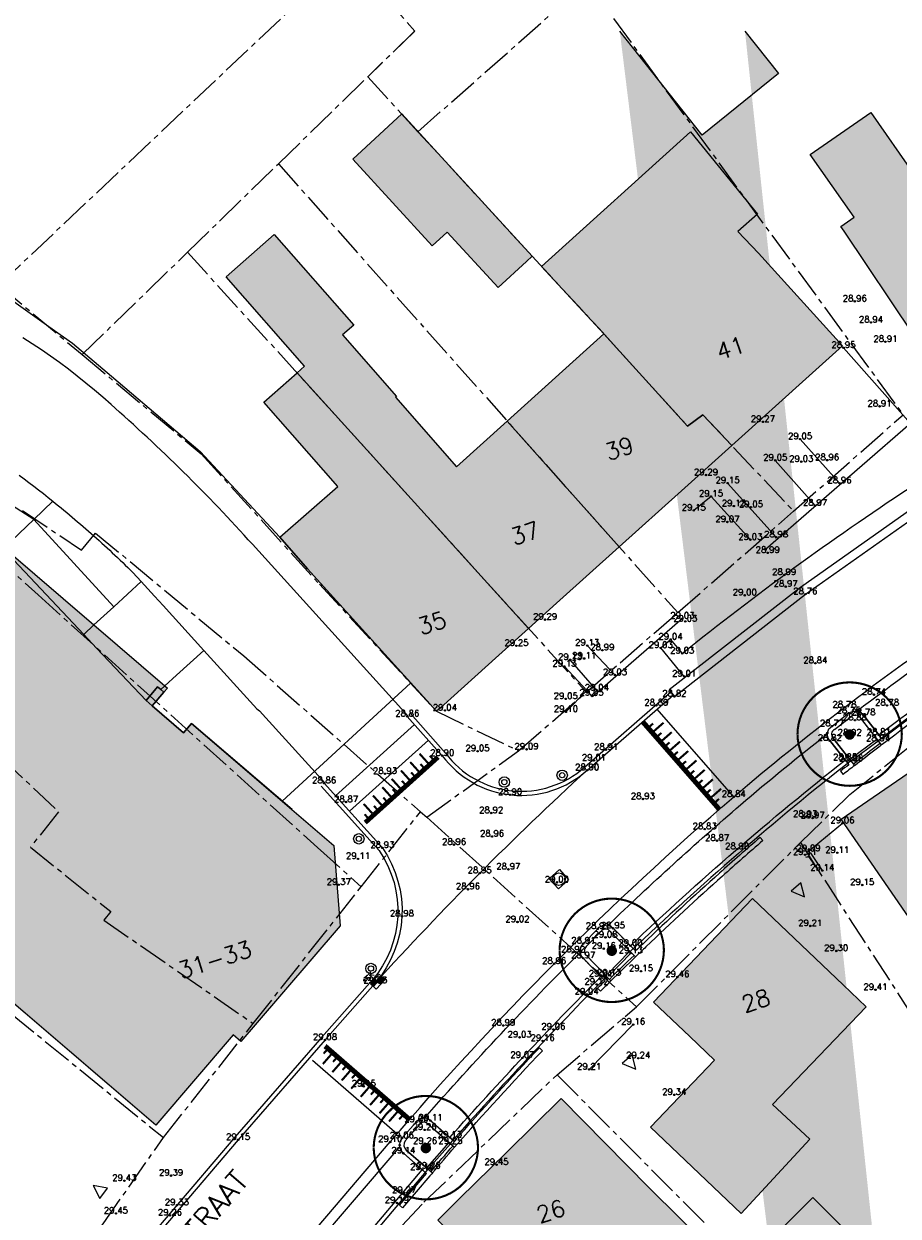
# Model space of a CAD drawing. Header units: metres. Extents: x 202952 to 203755, y 348879 to 349702.
# Tile 78 of 82: x 203490 to 203532, y 349503 to 349560. Entities that reach past the tile are written whole.
import ezdxf
from ezdxf.enums import TextEntityAlignment as Align

# ---------------------------------------------------------------- set-up
doc = ezdxf.new("R2010")
doc.units = ezdxf.units.M
doc.linetypes.add('1-200 CENTER', pattern=[4.28625, 2.8575, -0.47625, 0.47625, -0.47625])
for name, color, linetype in [('PH-ALG-WERKGRENS', 3, '1-200 WERKGRENS'), ('PH-BEST-BEBOUWING', 1, 'Continuous'), ('PH-BEST-BEBOUWING-ARCERING', 254, 'Continuous'), ('PH-BEST-HUISNUMMER', 7, 'Continuous'), ('PH-BEST-INRIT', 8, 'Continuous'), ('PH-BEST-KADASTRALE-GRENS', 240, '1-200 CENTER'), ('PH-BEST-STRAATNAAM-MAATVOERING', 7, 'Continuous'), ('PH-BEST-WEGDEEL', 253, 'Continuous'), ('PH-INM-BOOM-HANDHAVEN', 96, 'Continuous'), ('PH-INM-HOOGTE', 20, 'Continuous'), ('PH-INM-HOOGTEPUNT', 20, 'Continuous'), ('PH-INM-KANTVERHARDING', 253, 'Continuous'), ('PH-INM-MEUBILAIR-AFZETPAAL-STAAL', 6, 'Continuous'), ('PH-NIEUW-BAND-18-20', 115, 'Continuous'), ('PH-NIEUW-MARKERING', 115, 'Continuous'), ('PH-RIO-KOLK', 7, 'Continuous'), ('PH-RIO-PUTRAND-AANBRENGEN', 7, 'Continuous')]:
    doc.layers.add(name, color=color, linetype=linetype)
doc.layers.add('PH-NIEUW-OPSLUITBAND-10', color=115, linetype='Continuous', lineweight=18)
doc.styles.add('ISO', font='ISO')
doc.styles.add('ROMANS', font='romans.shx')
doc.linetypes.add('1-200 WERKGRENS', pattern='A,1.5,-0.6,["WERK",ROMANS,S=0.24,R=0,X=-0.5,Y=-0.12],-0.45', length=2.55)

# ---------------------------------------------------------------- blocks, each defined once
blk = doc.blocks.new('INRITSYMBOOL')
at = {"layer": 'PH-BEST-INRIT'}
blk.add_lwpolyline([(-0.315, 0.63), (0, 0), (0.315, 0.63)], close=True, dxfattribs=at)
blk = doc.blocks.new('MARKER', base_point=(45, 10))
at = {"color": 0}
for radius in [0.35, 0.25]:
    blk.add_circle((45, 10), radius, dxfattribs=at)
at = {"color": 0, "style": 'ISO'}
blk.add_attdef('MARKER', (45.6, 10), '', height=0.9, dxfattribs=at)
blk = doc.blocks.new('SIE-WEG_PAAL_BETON')
for radius in [0.25, 0.125]:
    blk.add_circle((0, 0), radius)
blk = doc.blocks.new('*U15')
at = {"const_width": 0.1}
blk.add_lwpolyline([(-2.5, 0.004, 0.990403), (2.5, 0.03, 0.990403), (-2.5, 0.018)], format="xyb", dxfattribs=at)
at = {"linetype": 'Continuous', "const_width": 0.25}
blk.add_lwpolyline([(-0.125, 0, 1), (0.125, 0, 1)], format="xyb", close=True, dxfattribs=at)
blk = doc.blocks.new('*U51')
h = blk.add_hatch(color=256)
h.paths.add_polyline_path([(0, 0.374), (-0.315, 0.374), (-0.315, 0.187), (0, 0.187)])
h.paths.add_polyline_path([(0, 0.187), (0, 0), (0.315, 0), (0.315, 0.187)])
blk.add_lwpolyline([(0.315, 0), (-0.315, 0), (-0.315, 0.374), (0.315, 0.374)], close=True)
for points in [[(-0.315, 0.374), (0, 0.374), (0, 0)], [(-0.315, 0.187), (0.315, 0.187)]]:
    blk.add_lwpolyline(points)
at = {"style": 'ROMANS'}
blk.add_attdef('SK', (-0.218, -0.402), '', height=0.25, dxfattribs=at)
blk = doc.blocks.new('*U26')
for p, q in [((-0.325, 0.325), (-0.325, -0.325)), ((-0.325, 0.325), (0.325, 0.325)), ((0.325, 0.325), (0.325, -0.325)), ((-0.325, -0.325), (0.325, -0.325))]:
    blk.add_line(p, q)
blk.add_circle((0, 0), 0.3)

msp = doc.modelspace()

# ---------------------------------------------------------------- hatches: boundary and pattern name
at = {"layer": 'PH-BEST-BEBOUWING-ARCERING'}
h = msp.add_hatch(color=256, dxfattribs=at)
h.paths.add_polyline_path([(203540.009, 349517.924), (203539.679, 349517.703), (203534.573, 349525.552), (203535.756, 349526.365), (203539.507, 349528.944), (203544.65, 349521.035), (203542.774, 349519.778)], flags=16)
h.paths.add_polyline_path([(203550.377, 349512.783), (203547.881, 349511.08), (203544.555, 349515.914), (203547.115, 349517.643)], flags=16)
edge = h.paths.add_edge_path()
edge.add_line((203553.259, 349471.405), (203554.562, 349471.68))
edge.add_line((203539.25, 349556.71), (203537.782, 349559.053))
edge.add_line((203537.782, 349559.053), (203535.105, 349557.187))
edge.add_line((203535.105, 349557.187), (203533.194, 349559.932))
edge.add_line((203548.952, 349380.322), (203553.998, 349380.879))
edge.add_line((203553.998, 349380.879), (203553.895, 349381.816))
edge.add_line((203553.895, 349381.816), (203554.562, 349381.89))
edge.add_line((203548.08, 349281.827), (203554.562, 349281.972))
edge.add_line((203525.032, 349559.932), (203526.638, 349557.904))
edge.add_line((203526.638, 349557.904), (203522.972, 349554.955))
edge.add_line((203522.972, 349554.955), (203519.031, 349559.932))
edge.add_line((203554.562, 349271.214), (203548.32, 349271.075))
edge.add_line((203548.32, 349271.075), (203548.08, 349281.827))
edge.add_line((203554.562, 349368.005), (203554.29, 349367.975))
edge.add_line((203554.29, 349367.975), (203554.071, 349369.968))
edge.add_line((203554.071, 349369.968), (203550.142, 349369.534))
edge.add_line((203550.142, 349369.534), (203548.952, 349380.322))
edge.add_line((203547.017, 349559.932), (203549.44, 349556.33))
edge.add_line((203549.44, 349556.33), (203545.045, 349553.374))
edge.add_line((203545.045, 349553.374), (203542.6, 349551.73))
edge.add_line((203542.6, 349551.73), (203540.942, 349554.194))
edge.add_line((203540.942, 349554.194), (203539.25, 349556.71))
edge.add_line((203554.562, 349529.822), (203553.638, 349531.437))
edge.add_line((203553.638, 349531.437), (203550.96, 349536.12))
edge.add_line((203550.96, 349536.12), (203554.562, 349538.177))
edge.add_line((203554.562, 349511.313), (203552.567, 349511.238))
edge.add_line((203552.567, 349511.238), (203552.281, 349518.928))
edge.add_line((203552.281, 349518.928), (203554.562, 349519.013))
edge.add_line((203554.562, 349466.764), (203554.252, 349466.699))
edge.add_line((203554.252, 349466.699), (203553.259, 349471.405))
for points in [[(203510.755, 349550.297), (203510.045, 349549.641), (203506.241, 349553.797), (203508.591, 349555.968), (203514.829, 349549.147), (203514.556, 349548.897), (203513.199, 349547.652)], [(203529.787, 349550.341), (203529.623, 349550.574), (203530.26, 349551.026), (203528.16, 349554.017), (203531.057, 349556.038), (203533.156, 349553.031), (203535.959, 349554.976), (203536.19, 349554.67), (203539.54, 349549.69), (203536.149, 349547.404), (203533.13, 349545.37)], [(203515.278, 349548.661), (203522.428, 349555.115), (203525.636, 349551.16), (203524.694, 349550.34), (203525.68, 349549.3), (203529.7, 349544.85), (203528.272, 349543.564), (203524.398, 349540.076), (203523.017, 349541.547), (203522.279, 349541.002), (203518.269, 349545.42)], [(203503.561, 349543.552), (203503.926, 349543.872), (203500.16, 349548.164), (203502.467, 349550.189), (203506.28, 349545.845), (203505.746, 349545.376), (203508.332, 349542.43), (203508.279, 349542.384), (203511.201, 349539.054), (203513.635, 349541.247), (203519, 349535.215), (203515.998, 349532.511), (203514.661, 349531.307)], [(203519, 349535.215), (203513.635, 349541.247), (203518.269, 349545.42), (203522.279, 349541.002), (203523.017, 349541.547), (203524.398, 349540.076), (203521.982, 349537.9)], [(203502.74, 349535.673), (203505.521, 349538.114), (203501.972, 349542.157), (203503.561, 349543.552), (203514.661, 349531.307), (203513.236, 349530.024), (203510.432, 349527.498), (203510.244, 349527.329), (203504.067, 349534.161)], [(203493.83, 349531.472), (203497.228, 349528.552), (203497.36, 349528.439), (203497.181, 349528.244), (203496.612, 349527.591), (203496.324, 349527.854), (203493.956, 349530.363), (203493.336, 349531.02), (203489.471, 349535.115), (203489.527, 349535.168)], [(203478.37, 349523.935), (203489.471, 349535.115), (203493.336, 349531.02), (203493.956, 349530.363), (203496.324, 349527.854), (203496.881, 349528.502), (203497.031, 349528.373), (203497.181, 349528.244), (203496.612, 349527.591), (203498.128, 349526.296), (203498.506, 349526.738), (203505.332, 349520.904), (203505.625, 349517.052), (203501.558, 349512.298), (203500.869, 349511.493), (203500.493, 349511.815), (203496.79, 349507.486), (203486.374, 349516.399), (203484.09, 349518.354), (203480.589, 349521.77)], [(203524.85, 349503.25), (203520.51, 349507.39), (203523.57, 349510.6), (203522.384, 349511.733), (203520.65, 349513.39), (203525.39, 349518.36), (203529.73, 349514.22), (203530.833, 349513.164), (203526.347, 349508.477), (203528.135, 349506.817)], [(203514.52, 349498.67), (203513.209, 349500), (203511.858, 349501.37), (203510.31, 349502.94), (203511.356, 349503.972), (203513.615, 349506.2), (203516.22, 349508.77), (203520.43, 349504.5), (203527.96, 349497.039), (203522.421, 349491.625), (203521.973, 349491.187)], [(203526.178, 349501.91), (203528.286, 349504.023), (203531.508, 349500.808), (203529.401, 349498.696)]]:
    msp.add_hatch(color=256, dxfattribs=at).paths.add_polyline_path(points)
h = msp.add_hatch(color=256, dxfattribs=at)
h.paths.add_polyline_path([(203540.009, 349517.924), (203539.679, 349517.703), (203534.573, 349525.552), (203535.756, 349526.365), (203539.507, 349528.944), (203544.65, 349521.035), (203542.774, 349519.778)])
h.paths.add_polyline_path([(203529.64, 349522.16), (203531.175, 349523.216), (203534.573, 349525.552), (203539.679, 349517.703), (203540.009, 349517.924), (203542.3, 349514.501), (203539.79, 349512.714), (203538.723, 349511.908), (203542.06, 349507.285), (203540.53, 349506.035), (203538.698, 349504.836), (203535.466, 349509.276), (203537.309, 349510.589), (203534.66, 349514.335), (203534.948, 349514.531), (203533.184, 349517.017), (203533.04, 349517.22)])

# ---------------------------------------------------------------- linework, layer by layer
at = {"layer": 'PH-ALG-WERKGRENS'}
msp.add_lwpolyline([(203502.857, 349523.019), (203509.004, 349528.677)], dxfattribs=at)
at = {"layer": 'PH-BEST-BEBOUWING'}
msp.add_lwpolyline([(203525.032, 349559.932), (203526.638, 349557.904), (203522.972, 349554.955), (203519.031, 349559.932)], dxfattribs=at)
for points in [[(203510.755, 349550.297), (203510.045, 349549.641), (203506.241, 349553.797), (203508.591, 349555.968), (203514.829, 349549.147), (203514.556, 349548.897), (203513.199, 349547.652), (203510.755, 349550.297)], [(203529.787, 349550.341), (203529.623, 349550.574), (203530.26, 349551.026), (203528.16, 349554.017), (203531.057, 349556.038), (203533.156, 349553.031), (203535.959, 349554.976), (203536.19, 349554.67), (203539.54, 349549.69), (203536.149, 349547.404), (203533.13, 349545.37), (203529.787, 349550.341)], [(203515.278, 349548.661), (203522.428, 349555.115), (203525.636, 349551.16), (203524.694, 349550.34), (203525.68, 349549.3), (203529.7, 349544.85), (203528.272, 349543.564), (203524.398, 349540.076), (203523.017, 349541.547), (203522.279, 349541.002), (203518.269, 349545.42), (203515.278, 349548.661)], [(203503.561, 349543.552), (203503.926, 349543.872), (203500.16, 349548.164), (203502.467, 349550.189), (203506.28, 349545.845), (203505.746, 349545.376), (203508.332, 349542.43), (203508.279, 349542.384), (203511.201, 349539.054), (203513.635, 349541.247), (203519, 349535.215), (203515.998, 349532.511), (203514.661, 349531.307), (203503.561, 349543.552)], [(203519, 349535.215), (203513.635, 349541.247), (203518.269, 349545.42), (203522.279, 349541.002), (203523.017, 349541.547), (203524.398, 349540.076), (203521.982, 349537.9), (203519, 349535.215)], [(203502.74, 349535.673), (203505.521, 349538.114), (203501.972, 349542.157), (203503.561, 349543.552), (203514.661, 349531.307), (203513.236, 349530.024), (203510.432, 349527.498), (203510.244, 349527.329), (203504.067, 349534.161), (203502.74, 349535.673)], [(203493.83, 349531.472), (203497.228, 349528.552), (203497.36, 349528.439), (203497.181, 349528.244), (203496.612, 349527.591), (203496.324, 349527.854), (203493.956, 349530.363), (203493.336, 349531.02), (203489.471, 349535.115), (203489.527, 349535.168), (203493.83, 349531.472)], [(203478.37, 349523.935), (203489.471, 349535.115), (203493.336, 349531.02), (203493.956, 349530.363), (203496.324, 349527.854), (203496.881, 349528.502), (203497.031, 349528.373), (203497.181, 349528.244), (203496.612, 349527.591), (203498.128, 349526.296), (203498.506, 349526.738), (203505.332, 349520.904), (203505.625, 349517.052), (203501.558, 349512.298), (203500.869, 349511.493), (203500.493, 349511.815), (203496.79, 349507.486), (203486.374, 349516.399), (203484.09, 349518.354), (203480.589, 349521.77), (203478.37, 349523.935)], [(203529.64, 349522.16), (203531.175, 349523.216), (203534.573, 349525.552), (203539.679, 349517.703), (203540.009, 349517.924), (203542.3, 349514.501), (203539.79, 349512.714), (203538.723, 349511.908), (203542.06, 349507.285), (203540.53, 349506.035), (203538.698, 349504.836), (203535.466, 349509.276), (203537.309, 349510.589), (203534.66, 349514.335), (203534.948, 349514.531), (203533.184, 349517.017), (203533.04, 349517.22), (203529.64, 349522.16)], [(203524.85, 349503.25), (203520.51, 349507.39), (203523.57, 349510.6), (203522.384, 349511.733), (203520.65, 349513.39), (203525.39, 349518.36), (203529.73, 349514.22), (203530.833, 349513.164), (203526.347, 349508.477), (203528.135, 349506.817), (203524.85, 349503.25)], [(203514.52, 349498.67), (203513.209, 349500), (203511.858, 349501.37), (203510.31, 349502.94), (203511.356, 349503.972), (203513.615, 349506.2), (203516.22, 349508.77), (203520.43, 349504.5), (203527.96, 349497.039), (203522.421, 349491.625), (203521.973, 349491.187), (203514.52, 349498.67)], [(203526.178, 349501.91), (203528.286, 349504.023), (203531.508, 349500.808), (203529.401, 349498.696), (203526.178, 349501.91)]]:
    msp.add_lwpolyline(points, close=True, dxfattribs=at)
at = {"layer": 'PH-BEST-KADASTRALE-GRENS', "ltscale": 0.5}
for p, q in [((203489.27, 349547.759), (203506.023, 349563.592)), ((203509.356, 349555.118), (203517.464, 349562.271)), ((203517.464, 349562.271), (203532.609, 349541.544)), ((203502.667, 349553.578), (203506.948, 349557.745)), ((203506.948, 349557.745), (203509.356, 349555.118)), ((203498.316, 349549.338), (203502.667, 349553.578)), ((203502.667, 349553.578), (203521.806, 349532.06)), ((203493.261, 349544.428), (203498.316, 349549.338)), ((203498.316, 349549.338), (203517.429, 349528.254)), ((203489.27, 349547.759), (203493.261, 349544.428)), ((203527.363, 349536.919), (203532.609, 349541.544)), ((203490.409, 349536.951), (203493.227, 349535.052)), ((203521.806, 349532.06), (203527.363, 349536.919)), ((203488.944, 349534.908), (203491.151, 349532.911)), ((203491.151, 349532.911), (203504.546, 349520.796)), ((203517.429, 349528.254), (203521.806, 349532.06)), ((203514.179, 349525.44), (203517.429, 349528.254)), ((203509.783, 349522.247), (203514.179, 349525.44)), ((203506.632, 349518.914), (203509.474, 349522.513)), ((203509.474, 349522.513), (203509.783, 349522.247)), ((203509.783, 349522.247), (203519.831, 349513.161)), ((203479.861, 349520.975), (203497.16, 349506.89)), ((203519.831, 349513.161), (203527.688, 349521.033)), ((203504.546, 349520.796), (203506.632, 349518.914)), ((203501.464, 349512.363), (203506.632, 349518.914)), ((203516.023, 349509.909), (203519.831, 349513.161)), ((203497.16, 349506.89), (203501.464, 349512.363))]:
    msp.add_line(p, q, dxfattribs=at)
for points in [[(203506.023, 349563.592), (203509.202, 349559.938), (203506.948, 349557.745)], [(203509.196, 349559.932), (203506.948, 349557.745)], [(203509.356, 349555.118), (203514.829, 349549.147), (203518.036, 349545.675), (203522.279, 349541.002), (203523.017, 349541.547), (203527.363, 349536.919)], [(203493.261, 349544.428), (203498.962, 349539.677), (203504.634, 349533.431), (203510.244, 349527.329), (203514.179, 349525.44)], [(203493.227, 349535.052), (203493.909, 349535.874), (203501.008, 349529.986), (203509.474, 349522.513)], [(203486.369, 349527.792), (203489.371, 349525.122), (203492.135, 349522.512), (203490.781, 349520.817), (203494.64, 349517.728), (203494.3, 349517.316), (203501.464, 349512.363)], [(203527.688, 349521.033), (203530.058, 349523.343), (203533.981, 349526.505)], [(203527.688, 349521.033), (203534.315, 349510.778), (203544.122, 349484.06)], [(203505.656, 349499.529), (203509.644, 349503.791), (203516.023, 349509.909)], [(203516.023, 349509.909), (203537.172, 349488.628), (203544.348, 349470.322)], [(203486.101, 349492.427), (203492.54, 349500.45), (203494.273, 349502.765), (203497.16, 349506.89)]]:
    msp.add_lwpolyline(points, dxfattribs=at)
at = {"layer": 'PH-BEST-WEGDEEL'}
for points in [[(203489.437, 349547.383), (203491.667, 349545.784), (203492.793, 349544.977), (203494.664, 349543.394), (203497.758, 349540.776), (203498.924, 349539.789), (203502.74, 349535.673), (203504.067, 349534.161), (203509.774, 349527.849)], [(203508.873, 349527.118), (203501.425, 349535.336), (203501.224, 349535.558), (203501.022, 349535.78), (203500.819, 349536.001), (203500.615, 349536.221), (203500.411, 349536.441), (203500.206, 349536.66), (203500, 349536.878), (203499.793, 349537.095), (203499.586, 349537.312), (203499.378, 349537.528), (203499.169, 349537.743), (203498.959, 349537.957), (203498.748, 349538.17), (203498.536, 349538.383), (203498.324, 349538.595), (203498.111, 349538.806), (203497.897, 349539.016), (203497.683, 349539.226), (203497.467, 349539.434), (203497.251, 349539.642), (203497.034, 349539.849), (203496.816, 349540.055), (203496.597, 349540.26), (203496.378, 349540.465), (203496.158, 349540.669), (203495.937, 349540.872), (203495.716, 349541.074), (203495.494, 349541.275), (203495.271, 349541.476), (203495.047, 349541.676), (203494.652, 349542.032), (203494.252, 349542.383), (203493.848, 349542.729), (203493.44, 349543.069), (203493.027, 349543.404), (203492.61, 349543.734), (203492.181, 349544.046), (203491.747, 349544.352), (203491.31, 349544.653), (203490.869, 349544.948), (203490.424, 349545.237)], [(203490.248, 349538.649), (203490.481, 349538.475), (203490.713, 349538.3), (203490.945, 349538.124), (203491.175, 349537.946), (203491.404, 349537.767), (203491.632, 349537.586), (203491.859, 349537.404), (203490.941, 349536.521), (203485.451, 349540.035)], [(203503.323, 349522.621), (203498.506, 349526.738), (203498.128, 349526.296), (203496.612, 349527.591), (203497.181, 349528.244), (203497.031, 349528.373), (203497.228, 349528.552), (203497.789, 349529.062), (203499.098, 349530.251), (203501.638, 349527.456), (203501.758, 349527.351), (203502.068, 349527.01), (203504.898, 349523.897)]]:
    msp.add_lwpolyline(points, dxfattribs=at)
for points in [[(203496.098, 349533.545), (203494.785, 349532.345), (203490.941, 349536.521), (203491.859, 349537.404), (203491.992, 349537.296), (203492.125, 349537.188), (203492.258, 349537.079), (203492.39, 349536.97), (203492.522, 349536.861), (203492.653, 349536.751), (203492.784, 349536.64), (203492.915, 349536.529), (203493.046, 349536.418), (203493.176, 349536.306), (203493.306, 349536.194), (203493.435, 349536.082), (203493.564, 349535.969), (203493.692, 349535.856), (203493.82, 349535.742), (203493.948, 349535.628), (203494.076, 349535.513), (203494.203, 349535.398), (203494.33, 349535.282), (203494.456, 349535.166), (203494.582, 349535.05), (203494.707, 349534.933), (203494.832, 349534.816), (203494.957, 349534.698), (203495.081, 349534.58), (203495.205, 349534.462), (203495.329, 349534.343), (203495.452, 349534.224), (203495.575, 349534.104), (203495.697, 349533.984), (203496.098, 349533.545)], [(203493.336, 349531.02), (203489.471, 349535.115), (203489.527, 349535.168), (203490.941, 349536.521), (203494.785, 349532.345), (203493.83, 349531.472), (203493.336, 349531.02)], [(203499.098, 349530.251), (203497.789, 349529.062), (203497.228, 349528.552), (203497.031, 349528.373), (203496.881, 349528.502), (203496.324, 349527.854), (203493.956, 349530.363), (203493.336, 349531.02), (203493.83, 349531.472), (203494.785, 349532.345), (203496.098, 349533.545), (203496.729, 349532.855), (203497.14, 349532.406), (203499.098, 349530.251)]]:
    msp.add_lwpolyline(points, close=True, dxfattribs=at)
at = {"layer": 'PH-INM-KANTVERHARDING'}
for p, q in [((203529.315, 349526.453), (203530.125, 349527.079)), ((203530.553, 349527.025), (203531.411, 349525.919)), ((203530.111, 349524.958), (203529.25, 349526.053)), ((203517.426, 349516.056), (203518.13, 349516.769)), ((203518.559, 349516.79), (203519.536, 349515.809)), ((203518.405, 349514.616), (203517.42, 349515.632)), ((203508.745, 349506.737), (203509.442, 349507.52)), ((203509.843, 349505.374), (203508.796, 349506.288))]:
    msp.add_line(p, q, dxfattribs=at)
for points in [[(203427.001, 349431.955, 0.029006), (203435.731, 349435.695), (203437.428, 349436.504, 0.047479), (203454.494, 349447.066), (203456.047, 349448.269, 0.039107), (203467.126, 349458.936), (203473.96, 349466.798), (203480.915, 349474.975), (203488.718, 349484.11), (203491.685, 349487.573), (203496.799, 349493.534), (203501.851, 349499.449), (203508.03, 349506.684, -0.039138), (203524.494, 349523.23, -0.013499), (203529.802, 349527.52, -0.013681), (203535.409, 349531.569), (203540.694, 349535.115), (203545.59, 349538.351), (203552.818, 349543.165), (203559.127, 349547.352)], [(203530.39, 349527.339, -0.012968), (203535.689, 349531.155), (203539.314, 349533.587)], [(203531.447, 349526.199, -0.019212), (203540.094, 349532.286), (203539.43, 349533.284)], [(203529.097, 349525.923, -0.474813), (203529.204, 349526.62), (203530.001, 349527.236, -0.421034), (203530.712, 349527.147), (203531.447, 349526.199)], [(203518.472, 349517.072, -0.014422), (203524.82, 349522.85, -0.010673), (203528.981, 349526.252, -0.013678)], [(203519.54, 349516.089, -0.023084), (203529.831, 349524.991), (203529.097, 349525.923)], [(203504.862, 349523.881), (203507.651, 349520.784, -0.341667), (203507.312, 349514.302), (203504.903, 349511.575), (203500.74, 349506.787), (203493.689, 349498.51), (203484.109, 349487.317), (203475.417, 349477.073), (203464.956, 349464.921, -0.051448), (203451.808, 349452.024, -0.02534), (203442.169, 349445.527, -0.025342), (203431.922, 349440.037, -0.02937), (203420.883, 349435.759, -0.019242), (203413.41, 349433.67), (203411.641, 349433.303), (203407.272, 349432.436), (203398.847, 349431.106), (203391.936, 349430.031), (203383.993, 349428.785), (203377.078, 349427.75), (203368.165, 349426.299)], [(203504.713, 349523.747), (203507.493, 349520.66, -0.340909), (203507.161, 349514.433), (203504.752, 349511.707), (203500.587, 349506.917), (203493.537, 349498.64), (203483.957, 349487.447), (203475.265, 349477.203), (203464.804, 349465.05, -0.051445), (203451.686, 349452.182, -0.025333), (203442.066, 349445.698, -0.02534), (203431.838, 349440.218, -0.029367), (203420.822, 349435.949, -0.019331), (203413.328, 349433.856)], [(203517.277, 349515.492, -0.421541), (203517.286, 349516.199), (203517.976, 349516.898, -0.478362), (203518.706, 349516.926), (203519.54, 349516.089)], [(203509.688, 349507.842, -0.018279), (203517.138, 349515.769, -0.013497)], [(203510.887, 349506.901, -0.013699), (203518.125, 349514.618), (203517.277, 349515.492)], [(203509.278, 349507.637, -0.498242), (203509.956, 349507.709), (203510.887, 349506.901)], [(203492.878, 349488.545, -0.369731), (203493.592, 349488.584), (203494.547, 349487.805), (203497.989, 349491.811), (203501.443, 349495.85), (203500.49, 349496.625, -0.518017), (203500.455, 349497.355), (203501.068, 349498.12, -0.527044), (203501.804, 349498.175), (203502.727, 349497.423), (203506.445, 349501.662), (203509.563, 349505.353), (203508.662, 349506.14, -0.376351), (203508.587, 349506.861), (203509.278, 349507.637)], [(203509.442, 349507.52, -0.532465), (203509.816, 349507.566), (203510.905, 349506.62)], [(203501.554, 349498.332), (203502.231, 349499.124), (203508.411, 349506.36, -0.000212), (203508.493, 349506.456, -0.019678)]]:
    msp.add_lwpolyline(points, format="xyb", dxfattribs=at)
at = {"layer": 'PH-INM-KANTVERHARDING', "flags": 128}
for points in [[(203529.754, 349544.759), (203532.972, 349541.12), (203526.016, 349535.085)], [(203527.673, 349540.379), (203529.565, 349538.263)], [(203528.391, 349537.19), (203526.484, 349539.361)], [(203524.2, 349538.272), (203526.527, 349535.673)], [(203525.289, 349535.557), (203523.404, 349537.632), (203522.579, 349536.961)], [(203517.469, 349530.482), (203518.804, 349529.068)], [(203516.378, 349529.48), (203517.68, 349528.086), (203517.934, 349528.328), (203516.653, 349529.8)], [(203531.356, 349525.98), (203530.058, 349525.027)], [(203531.415, 349525.899), (203530.117, 349524.947)], [(203528.08, 349520.628), (203529.703, 349521.963)], [(203527.906, 349520.452), (203528.153, 349520.564), (203528.738, 349519.696)], [(203517.563, 349510.159), (203519.674, 349512.313)], [(203510.837, 349506.656), (203509.793, 349505.479)], [(203510.912, 349506.59), (203509.868, 349505.412)]]:
    msp.add_lwpolyline(points, dxfattribs=at)
for points in [[(203522.119, 349529), (203520.993, 349530.369), (203521.464, 349530.775), (203522.025, 349530.105, -0.024304), (203532.905, 349538.032), (203533.486, 349537.394)], [(203508.997, 349527.219), (203510.679, 349525.329, 0.442252), (203517.337, 349524.654), (203521.472, 349528.263)], [(203508.847, 349527.086), (203510.524, 349525.203, 0.441583), (203517.47, 349524.504), (203521.595, 349528.106)], [(203507.312, 349514.302, -0.023286), (203517.464, 349524.507)]]:
    msp.add_lwpolyline(points, format="xyb", dxfattribs=at)
at = {"layer": 'PH-INM-KANTVERHARDING'}
for points in [[(203521.648, 349528.038), (203527.925, 349532.944), (203534.454, 349537.551), (203534.224, 349537.878), (203527.686, 349533.265), (203521.402, 349528.353)], [(203518.522, 349514.667), (203519.555, 349515.731), (203519.484, 349515.801), (203518.451, 349514.737)]]:
    msp.add_lwpolyline(points, close=True, dxfattribs=at)
for points in [[(203522.032, 349531.777), (203517.723, 349528.025), (203517.662, 349528.106)], [(203517.455, 349528.327), (203516.449, 349527.304)], [(203528.614, 349519.612), (203528.1, 349520.375), (203527.968, 349520.315), (203527.948, 349520.359)], [(203502.75, 349497.146), (203506.597, 349501.531), (203509.843, 349505.374)]]:
    msp.add_lwpolyline(points, dxfattribs=at)
for centre, radius, start, end in [((203614.944, 349416.769), 137.446, 122.85732, 127.42702), ((203530.313, 349526.845), 0.3, 36.9467, 128.6997), ((203529.435, 349526.228), 0.255, 118.1094, 223.4394), ((203621.045, 349409.152), 147.241, 128.13993, 133.58322), ((203518.352, 349516.618), 0.269, 39.7593, 145.797), ((203517.626, 349515.841), 0.294, 133.0603, 225.2837), ((203655.309, 349378.696), 192.917, 135.20668, 138.46299), ((203509.036, 349506.543), 0.35, 146.2684, 226.7155)]:
    msp.add_arc(centre, radius, start, end, dxfattribs=at)
at = {"layer": 'PH-NIEUW-BAND-18-20', "ltscale": 0.2}
for points in [[(203530.553, 349527.025), (203531.565, 349525.721, -0.013042), (203536.81, 349529.498), (203540.528, 349531.993), (203539.588, 349533.408)], [(203539.43, 349533.284), (203540.251, 349532.049), (203536.698, 349529.664, 0.012644), (203531.602, 349526), (203530.712, 349527.147)], [(203529.25, 349526.053), (203530.287, 349524.735, 0.001412), (203529.736, 349524.302, 0.001412)], [(203529.097, 349525.923), (203530.006, 349524.769, 0.001007), (203529.613, 349524.459, 0.001007)], [(203525.757, 349521.282, 0.004396), (203523.814, 349519.576)], [(203525.888, 349521.131, 0.004396), (203523.948, 349519.427)], [(203523.814, 349519.576, 0.008491), (203520.148, 349516.186)], [(203523.948, 349519.427, 0.008491), (203520.287, 349516.042)], [(203520.148, 349516.186, 0.00085), (203519.788, 349515.84), (203518.706, 349516.926)], [(203520.287, 349516.042, 0.001185), (203519.785, 349515.559), (203518.559, 349516.79)], [(203517.971, 349514.059, -0.00085), (203518.325, 349514.411), (203517.277, 349515.492)], [(203518.112, 349513.917, -0.001187), (203518.607, 349514.408), (203517.42, 349515.632)], [(203509.956, 349507.709), (203511.097, 349506.719, -0.010303), (203515.178, 349511.197, -0.010303)], [(203509.816, 349507.566), (203511.117, 349506.437, -0.010642), (203515.323, 349511.059, -0.010642)], [(203508.796, 349506.288), (203510.047, 349505.196, 0.000299), (203509.933, 349505.062), (203508.62, 349503.525)]]:
    msp.add_lwpolyline(points, format="xyb", dxfattribs=at)
for points in [[(203529.613, 349524.46), (203529.736, 349524.302)], [(203525.757, 349521.282), (203525.888, 349521.131)], [(203517.971, 349514.059), (203518.112, 349513.917)], [(203515.178, 349511.197), (203515.323, 349511.059)], [(203508.468, 349503.655), (203509.767, 349505.175), (203508.662, 349506.14)], [(203508.468, 349503.655), (203508.62, 349503.525)]]:
    msp.add_lwpolyline(points, dxfattribs=at)
at = {"layer": 'PH-NIEUW-MARKERING', "color": 9, "linetype": 'Continuous', "transparency": 33554687}
for points in [[(203524.494, 349523.23), (203520.825, 349527.433)], [(203509.194, 349526.697), (203505.401, 349523.282)], [(203523.741, 349522.572), (203520.071, 349526.775)], [(203509.859, 349525.95), (203506.07, 349522.539)], [(203510.374, 349525.069), (203506.888, 349521.93)], [(203509.007, 349507.821), (203504.962, 349511.338)], [(203508.354, 349507.063), (203504.306, 349510.584)]]:
    msp.add_lwpolyline(points, dxfattribs=at)
at = {"layer": 'PH-NIEUW-MARKERING', "linetype": 'Continuous', "transparency": 33554687}
for points, const_width in [([(203523.816, 349522.638), (203520.147, 349526.841)], 0.2), ([(203520.629, 349526.745), (203520.478, 349526.613)], 0.1), ([(203521.128, 349526.782), (203520.676, 349526.387)], 0.1), ([(203521.024, 349526.293), (203520.873, 349526.161)], 0.1), ([(203521.522, 349526.33), (203521.07, 349525.935)], 0.1), ([(203521.418, 349525.841), (203521.268, 349525.709)], 0.1), ([(203521.917, 349525.878), (203521.465, 349525.483)], 0.1), ([(203521.813, 349525.389), (203521.662, 349525.257)], 0.1), ([(203522.312, 349525.426), (203521.86, 349525.031)], 0.1), ([(203510.308, 349525.144), (203506.821, 349522.004)], 0.2), ([(203508.988, 349524.897), (203509.389, 349524.451)], 0.1), ([(203509.434, 349525.299), (203509.835, 349524.853)], 0.1), ([(203509.479, 349524.801), (203509.612, 349524.652)], 0.1), ([(203509.924, 349525.202), (203510.058, 349525.053)], 0.1), ([(203522.208, 349524.937), (203522.057, 349524.805)], 0.1), ([(203522.706, 349524.974), (203522.254, 349524.579)], 0.1), ([(203508.542, 349524.496), (203508.944, 349524.05)], 0.1), ([(203509.033, 349524.399), (203509.166, 349524.25)], 0.1), ([(203522.602, 349524.485), (203522.451, 349524.353)], 0.1), ([(203523.101, 349524.522), (203522.649, 349524.127)], 0.1), ([(203507.65, 349523.693), (203508.052, 349523.247)], 0.1), ([(203508.096, 349524.094), (203508.498, 349523.648)], 0.1), ([(203508.587, 349523.998), (203508.721, 349523.849)], 0.1), ([(203522.997, 349524.033), (203522.846, 349523.901)], 0.1), ([(203523.495, 349524.07), (203523.043, 349523.675)], 0.1), ([(203507.204, 349523.291), (203507.606, 349522.845)], 0.1), ([(203507.695, 349523.195), (203507.829, 349523.046)], 0.1), ([(203508.141, 349523.596), (203508.275, 349523.448)], 0.1), ([(203523.391, 349523.581), (203523.241, 349523.449)], 0.1), ([(203523.89, 349523.618), (203523.438, 349523.223)], 0.1), ([(203523.786, 349523.129), (203523.635, 349522.997)], 0.1), ([(203506.758, 349522.89), (203507.16, 349522.444)], 0.1), ([(203507.249, 349522.793), (203507.383, 349522.645)], 0.1), ([(203506.803, 349522.392), (203506.937, 349522.243)], 0.1), ([(203504.836, 349510.918), (203504.967, 349511.069)], 0.1), ([(203508.941, 349507.745), (203504.896, 349511.263)], 0.2), ([(203504.799, 349510.419), (203505.193, 349510.872)], 0.1), ([(203505.288, 349510.524), (203505.42, 349510.675)], 0.1), ([(203505.252, 349510.026), (203505.646, 349510.478)], 0.1), ([(203505.705, 349509.632), (203506.099, 349510.085)], 0.1), ([(203505.741, 349510.131), (203505.872, 349510.282)], 0.1), ([(203506.158, 349509.238), (203506.551, 349509.691)], 0.1), ([(203506.194, 349509.737), (203506.325, 349509.888)], 0.1), ([(203506.647, 349509.343), (203506.778, 349509.494)], 0.1), ([(203506.611, 349508.845), (203507.004, 349509.297)], 0.1), ([(203507.063, 349508.451), (203507.457, 349508.904)], 0.1), ([(203507.099, 349508.949), (203507.231, 349509.1)], 0.1), ([(203507.516, 349508.057), (203507.91, 349508.51)], 0.1), ([(203507.552, 349508.556), (203507.683, 349508.707)], 0.1), ([(203508.005, 349508.162), (203508.136, 349508.313)], 0.1), ([(203507.969, 349507.663), (203508.363, 349508.116)], 0.1), ([(203508.458, 349507.768), (203508.589, 349507.919)], 0.1)]:
    msp.add_lwpolyline(points, dxfattribs=dict(at, const_width=const_width))
at = {"layer": 'PH-NIEUW-OPSLUITBAND-10', "ltscale": 0.2}
for points in [[(203530.225, 349524.813, -0.002636), (203531.26, 349525.613, -0.000619), (203531.504, 349525.8)], [(203530.287, 349524.735, -0.002636), (203531.32, 349525.534, -0.000621), (203531.565, 349525.721)], [(203518.537, 349514.48, -0.002801), (203519.714, 349515.63)], [(203518.607, 349514.408, -0.002805), (203519.785, 349515.559)], [(203509.972, 349505.262, -0.002787), (203511.041, 349506.503)], [(203510.047, 349505.196, -0.002789), (203511.117, 349506.437)]]:
    msp.add_lwpolyline(points, format="xyb", dxfattribs=at)

# ---------------------------------------------------------------- block references
at = {"layer": 'PH-BEST-INRIT'}
for p, rotation in [((203527.892, 349518.432), 41.01991214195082), ((203519.801, 349510.18), 41.01991214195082), ((203493.785, 349504.598), 233.434262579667)]:
    msp.add_blockref('INRITSYMBOOL', p, dxfattribs=dict(at, rotation=rotation))
at = {"layer": 'PH-INM-BOOM-HANDHAVEN'}
for p in [(203530.049, 349526.217), (203518.646, 349515.851), (203509.736, 349506.39)]:
    msp.add_blockref('*U15', p, dxfattribs=at)
at = {"layer": 'PH-INM-HOOGTEPUNT', "xscale": 0.1, "yscale": 0.1, "zscale": 0.1}
for p in [(203530.293, 349546.982, 28.963), (203531.071, 349545.972, 28.937), (203531.765, 349545.045, 28.907), (203529.754, 349544.759, 28.953), (203531.483, 349541.948, 28.908), (203525.89, 349541.208, 29.268), (203527.673, 349540.379, 29.049), (203526.484, 349539.361, 29.052), (203527.731, 349539.295, 29.032), (203528.971, 349539.37, 28.962), (203523.164, 349538.656, 29.289), (203524.2, 349538.272, 29.148), (203529.565, 349538.263, 28.96), (203523.404, 349537.632, 29.154), (203522.579, 349536.961, 29.147), (203524.498, 349537.169, 29.125), (203525.318, 349537.116, 29.053), (203528.391, 349537.19, 28.97), (203524.193, 349536.406, 29.066), (203526.527, 349535.673, 28.983), (203525.289, 349535.557, 29.025), (203526.016, 349535.085, 28.983), (203526.121, 349534.928, 28.992), (203526.911, 349533.867, 28.986), (203525.021, 349532.892, 28.999), (203526.983, 349533.308, 28.974), (203527.925, 349532.944, 28.758), (203515.453, 349531.726, 29.288), (203522.032, 349531.777, 29.033), (203522.172, 349531.639, 29.026), (203521.464, 349530.775, 29.037), (203514.079, 349530.473, 29.254), (203517.469, 349530.482, 29.125), (203518.196, 349530.259, 28.985), (203520.993, 349530.369, 29.03), (203522.025, 349530.105, 29.026), (203516.378, 349529.48, 29.132), (203516.653, 349529.8, 29.131), (203517.324, 349529.862, 29.113), (203528.405, 349529.634, 28.842), (203518.804, 349529.068, 29.034), (203522.119, 349529, 29.014), (203517.934, 349528.328, 29.041), (203516.44, 349527.923, 29.052), (203517.68, 349528.086, 29.048), (203521.578, 349528.09, 28.838), (203521.648, 349528.038, 28.822), (203531.212, 349528.13, 28.742), (203508.847, 349527.086, 28.861), (203510.647, 349527.372, 29.044), (203516.449, 349527.304, 29.097), (203520.785, 349527.614, 28.886), (203529.802, 349527.52, 28.778), (203530.001, 349527.236, 28.745), (203530.364, 349527.343, 28.763), (203530.712, 349527.147, 28.783), (203531.843, 349527.612, 28.782), (203529.204, 349526.62, 28.769), (203530.302, 349526.901, 28.881), (203528.984, 349526.291, 28.786), (203530.05, 349526.175, 28.915), (203531.447, 349526.199, 28.81), (203512.214, 349525.418, 29.054), (203514.564, 349525.507, 29.091), (203518.376, 349525.486, 28.914), (203529.097, 349525.923, 28.821), (203531.415, 349525.899, 28.935), (203510.524, 349525.203, 28.9), (203517.793, 349524.971, 29.009), (203529.831, 349524.991, 28.853), (203530.117, 349524.947, 28.956), (203507.777, 349524.336, 28.931), (203517.464, 349524.507, 28.9), (203517.47, 349524.504, 28.9), (203504.862, 349523.881, 28.857), (203513.774, 349523.327, 28.901), (203520.139, 349523.124, 28.931), (203524.494, 349523.23, 28.835), (203505.913, 349522.979, 28.873), (203512.869, 349522.454, 28.923), (203527.911, 349522.274, 28.933), (203528.273, 349522.208, 28.969), (203529.703, 349521.963, 29.063), (203523.1, 349521.681, 28.834), (203511.09, 349520.936, 28.957), (203512.909, 349521.328, 28.959), (203523.695, 349521.126, 28.867), (203506.486, 349520.254, 29.113), (203507.651, 349520.784, 28.927), (203524.657, 349520.723, 28.904), (203527.906, 349520.452, 29.114), (203528.08, 349520.628, 29.093), (203529.456, 349520.549, 29.111), (203513.69, 349519.754, 28.965), (203528.738, 349519.696, 29.139), (203512.314, 349519.567, 28.954), (203516.017, 349519.132, 29.001), (203505.563, 349519.012, 29.365), (203511.755, 349518.798, 28.962), (203530.651, 349519.004, 29.149), (203508.59, 349517.502, 28.975), (203514.128, 349517.229, 29.022), (203517.976, 349516.898, 28.906), (203518.305, 349517.085, 28.915), (203518.706, 349516.926, 28.953), (203528.162, 349517.039, 29.212), (203518.346, 349516.492, 29.083), (203516.789, 349515.778, 28.923), (203517.133, 349515.871, 28.928), (203517.286, 349516.199, 28.907), (203518.262, 349515.952, 29.155), (203519.54, 349516.089, 29), (203519.555, 349515.731, 29.13), (203529.403, 349515.841, 29.303), (203515.889, 349515.229, 28.956), (203517.277, 349515.492, 28.97), (203518.125, 349514.618, 29.011), (203518.522, 349514.667, 29.13), (203520.047, 349514.869, 29.146), (203521.79, 349514.593, 29.464), (203507.312, 349514.302, 29.034), (203517.916, 349514.235, 29.124), (203531.287, 349513.979, 29.414), (203517.445, 349513.762, 29.038), (203513.447, 349512.267, 28.99), (203519.674, 349512.313, 29.163), (203514.232, 349511.7, 29.033), (203515.849, 349512.076, 29.061), (203504.903, 349511.575, 29.078), (203515.334, 349511.531, 29.162), (203514.364, 349510.715, 29.065), (203519.915, 349510.699, 29.236), (203517.563, 349510.159, 29.209), (203506.761, 349509.35, 29.148), (203521.643, 349508.943, 29.342), (203509.588, 349507.841, 29.069), (203509.956, 349507.709, 29.108), (203509.278, 349507.637, 29.059), (203509.676, 349507.263, 29.255), (203500.74, 349506.787, 29.151), (203508.03, 349506.684, 29.099), (203508.486, 349506.533, 29.085), (203508.587, 349506.861, 29.062), (203509.699, 349506.6, 29.258), (203510.887, 349506.901, 29.127), (203510.912, 349506.59, 29.254), (203508.662, 349506.14, 29.141), (203509.868, 349505.412, 29.256), (203513.123, 349505.592, 29.454), (203495.285, 349504.822, 29.431), (203497.524, 349505.071, 29.387), (203509.563, 349505.353, 29.157), (203508.696, 349504.243, 29.272), (203497.804, 349503.654, 29.334), (203508.347, 349503.759, 29.186), (203494.879, 349503.258, 29.45), (203497.472, 349503.167, 29.258)]:
    msp.add_blockref('MARKER', p, dxfattribs=at)
at = {"layer": 'PH-INM-MEUBILAIR-AFZETPAAL-STAAL'}
for p in [(203516.269, 349524.264), (203513.497, 349523.936), (203506.523, 349521.216), (203507.104, 349515)]:
    msp.add_blockref('SIE-WEG_PAAL_BETON', p, dxfattribs=at)
at = {"layer": 'PH-RIO-KOLK'}
ref = msp.add_blockref('*U51', (203507.292, 349514.493), dxfattribs=dict(at, rotation=228.3417765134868))
ref.add_attrib('SK', '*SK', (203506.868, 349514.252), dxfattribs={"layer": '0', "height": 0.25, "rotation": 47.722, "style": 'ROMANS'})
at = {"layer": 'PH-RIO-PUTRAND-AANBRENGEN', "rotation": 42.09784225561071}
msp.add_blockref('*U26', (203516.113, 349519.281), dxfattribs=at)

# ---------------------------------------------------------------- texts
at = {"layer": 'PH-BEST-HUISNUMMER', "style": 'ROMANS'}
for s, p in [('41', (203524.348, 349544.741)), ('39', (203519.008, 349539.932)), ('37', (203514.492, 349535.865)), ('35', (203510.031, 349531.566)), ('31-33', (203499.625, 349515.423)), ('28', (203525.552, 349513.458)), ('26', (203515.722, 349503.363))]:
    msp.add_text(s, height=0.8, rotation=17.9, dxfattribs=at).set_placement(p, align=Align.MIDDLE_CENTER)
at = {"layer": 'PH-BEST-STRAATNAAM-MAATVOERING', "style": 'ROMANS'}
msp.add_text('GROOTESTRAAT', height=1, rotation=49.5157, dxfattribs=at).set_placement((203494.898, 349497.287))
at = {"layer": 'PH-INM-HOOGTE', "style": 'ROMANS'}
for s, p in [('28.96', (203530.293, 349546.982)), ('28.94', (203531.071, 349545.972)), ('28.95', (203529.754, 349544.759)), ('28.91', (203531.765, 349545.045)), ('28.91', (203531.483, 349541.948)), ('29.27', (203525.89, 349541.208)), ('29.05', (203527.673, 349540.379)), ('29.05', (203526.484, 349539.361)), ('29.03', (203527.731, 349539.295)), ('28.96', (203528.971, 349539.37)), ('29.29', (203523.164, 349538.656)), ('29.15', (203524.2, 349538.272)), ('28.96', (203529.565, 349538.263)), ('29.15', (203523.404, 349537.632)), ('29.13', (203524.498, 349537.169)), ('29.05', (203525.318, 349537.116)), ('28.97', (203528.391, 349537.19)), ('29.15', (203522.579, 349536.961)), ('29.07', (203524.193, 349536.406)), ('29.03', (203525.289, 349535.557)), ('28.98', (203526.527, 349535.673)), ('28.99', (203526.121, 349534.928)), ('28.99', (203526.911, 349533.867)), ('28.97', (203526.983, 349533.308)), ('29.00', (203525.021, 349532.892)), ('28.76', (203527.925, 349532.944)), ('29.29', (203515.453, 349531.726)), ('29.03', (203522.032, 349531.777)), ('29.03', (203522.172, 349531.639)), ('29.25', (203514.079, 349530.473)), ('29.13', (203517.469, 349530.482)), ('28.99', (203518.196, 349530.259)), ('29.03', (203520.993, 349530.369)), ('29.04', (203521.464, 349530.775)), ('29.13', (203516.653, 349529.8)), ('29.11', (203517.324, 349529.862)), ('29.03', (203522.025, 349530.105)), ('29.13', (203516.378, 349529.48)), ('28.84', (203528.405, 349529.634)), ('29.03', (203518.804, 349529.068)), ('29.01', (203522.119, 349529)), ('29.05', (203517.68, 349528.086)), ('29.04', (203517.934, 349528.328)), ('28.82', (203521.648, 349528.038)), ('28.74', (203531.212, 349528.13)), ('29.05', (203516.44, 349527.923)), ('28.89', (203520.785, 349527.614)), ('28.78', (203529.802, 349527.52)), ('28.78', (203531.843, 349527.612)), ('28.86', (203508.847, 349527.086)), ('29.04', (203510.647, 349527.372)), ('29.10', (203516.449, 349527.304)), ('28.75', (203530.001, 349527.236)), ('28.88', (203530.302, 349526.901)), ('28.78', (203530.712, 349527.147)), ('28.77', (203529.204, 349526.62)), ('28.82', (203529.097, 349525.923)), ('28.92', (203530.05, 349526.175)), ('28.94', (203531.415, 349525.899)), ('28.81', (203531.447, 349526.199)), ('28.90', (203510.524, 349525.203)), ('29.05', (203512.214, 349525.418)), ('29.09', (203514.564, 349525.507)), ('28.91', (203518.376, 349525.486)), ('29.01', (203517.793, 349524.971)), ('28.85', (203529.831, 349524.991)), ('28.96', (203530.117, 349524.947)), ('28.93', (203507.777, 349524.336)), ('28.90', (203517.464, 349524.507)), ('28.90', (203517.47, 349524.504)), ('28.86', (203504.862, 349523.881)), ('28.87', (203505.913, 349522.979)), ('28.90', (203513.774, 349523.327)), ('28.93', (203520.139, 349523.124)), ('28.84', (203524.494, 349523.23)), ('28.92', (203512.869, 349522.454)), ('28.93', (203527.911, 349522.274)), ('28.83', (203523.1, 349521.681)), ('28.97', (203528.273, 349522.208)), ('29.06', (203529.703, 349521.963)), ('28.96', (203512.909, 349521.328)), ('28.87', (203523.695, 349521.126)), ('28.93', (203507.651, 349520.784)), ('28.96', (203511.09, 349520.936)), ('28.90', (203524.657, 349520.723)), ('29.09', (203528.08, 349520.628)), ('29.11', (203529.456, 349520.549)), ('29.11', (203506.486, 349520.254)), ('29.11', (203527.906, 349520.452)), ('28.95', (203512.314, 349519.567)), ('28.97', (203513.69, 349519.754)), ('29.14', (203528.738, 349519.696)), ('29.37', (203505.563, 349519.012)), ('29.00', (203516.017, 349519.132)), ('29.15', (203530.651, 349519.004)), ('28.96', (203511.755, 349518.798)), ('28.98', (203508.59, 349517.502)), ('29.02', (203514.128, 349517.229)), ('28.91', (203517.976, 349516.898)), ('28.95', (203518.706, 349516.926)), ('29.21', (203528.162, 349517.039)), ('28.91', (203517.286, 349516.199)), ('29.08', (203518.346, 349516.492)), ('29.00', (203519.54, 349516.089)), ('28.92', (203516.789, 349515.778)), ('28.97', (203517.277, 349515.492)), ('29.16', (203518.262, 349515.952)), ('29.13', (203519.555, 349515.731)), ('29.30', (203529.403, 349515.841)), ('28.96', (203515.889, 349515.229)), ('29.15', (203520.047, 349514.869)), ('29.03', (203507.312, 349514.302)), ('29.01', (203518.125, 349514.618)), ('29.13', (203518.522, 349514.667)), ('29.46', (203521.79, 349514.593)), ('29.04', (203517.445, 349513.762)), ('29.12', (203517.916, 349514.235)), ('29.41', (203531.287, 349513.979)), ('28.99', (203513.447, 349512.267)), ('29.06', (203515.849, 349512.076)), ('29.16', (203519.674, 349512.313)), ('29.08', (203504.903, 349511.575)), ('29.03', (203514.232, 349511.7)), ('29.16', (203515.334, 349511.531)), ('29.07', (203514.364, 349510.715)), ('29.24', (203519.915, 349510.699)), ('29.21', (203517.563, 349510.159)), ('29.15', (203506.761, 349509.35)), ('29.34', (203521.643, 349508.943)), ('29.06', (203509.278, 349507.637)), ('29.11', (203509.956, 349507.709)), ('29.06', (203508.587, 349506.861)), ('29.26', (203509.676, 349507.263)), ('29.13', (203510.887, 349506.901)), ('29.15', (203500.74, 349506.787)), ('29.10', (203508.03, 349506.684)), ('29.26', (203509.699, 349506.6)), ('29.25', (203510.912, 349506.59)), ('29.14', (203508.662, 349506.14)), ('29.16', (203509.563, 349505.353)), ('29.26', (203509.868, 349505.412)), ('29.45', (203513.123, 349505.592)), ('29.43', (203495.285, 349504.822)), ('29.39', (203497.524, 349505.071)), ('29.27', (203508.696, 349504.243)), ('29.33', (203497.804, 349503.654)), ('29.19', (203508.347, 349503.759)), ('29.45', (203494.879, 349503.258)), ('29.26', (203497.472, 349503.167))]:
    msp.add_text(s, height=0.3, dxfattribs=at).set_placement(p, align=Align.CENTER)

doc.saveas('drawing.dxf')
